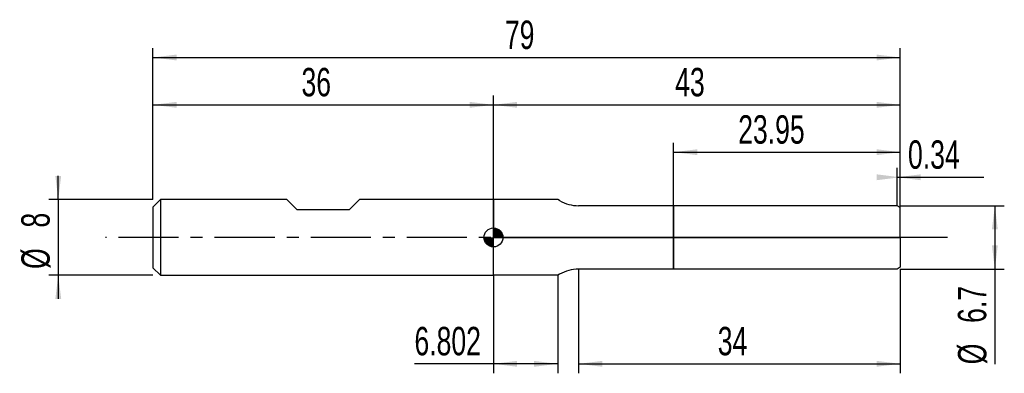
# Model space of a CAD drawing. Extents: x -14 to 90, y -14 to 23.
import ezdxf
from ezdxf.enums import TextEntityAlignment as Align

# ---------------------------------------------------------------- set-up
doc = ezdxf.new("R2010")
doc.units = 0
doc.linetypes.add('CENTER', pattern=[10.16, 6.35, -1.27, 1.27, -1.27])
doc.layers.get('0').update_dxf_attribs({"linetype": 'CONTINUOUS'})
for name, color, linetype in [('1', 4, 'CONTINUOUS'), ('2', 7, 'CONTINUOUS'), ('4', 2, 'CENTER'), ('CUT', 1, 'CONTINUOUS'), ('NOCUT', 7, 'CONTINUOUS'), ('SK1', 4, 'CONTINUOUS'), ('SK2', 7, 'CONTINUOUS'), ('SK4', 2, 'CENTER')]:
    doc.layers.add(name, color=color, linetype=linetype)
doc.dimstyles.new('SLDDIMSTYLE0', dxfattribs={"dimtxt": 3, "dimasz": 2.5, "dimexe": 0, "dimexo": 0.0625, "dimgap": 0.75, "dimtad": 1, "dimrnd": 1e-09, "dimzin": 12, "dimsah": 1, "dimcen": 0.09, "dimazin": 3, "dimtfac": 1, "dimtofl": 0, "dimtmove": 0, "dimatfit": 3})
doc.dimstyles.new('SLDDIMSTYLE1', dxfattribs={"dimtxt": 3, "dimasz": 2.5, "dimexe": 0, "dimexo": 0.0625, "dimgap": 0.75, "dimtad": 1, "dimrnd": 1e-09, "dimsah": 1, "dimcen": 0.09, "dimazin": 3, "dimtfac": 1, "dimtofl": 0, "dimtmove": 0, "dimatfit": 3})
doc.dimstyles.new('SLDDIMSTYLE2', dxfattribs={"dimtxt": 3, "dimasz": 2.5, "dimexe": 0, "dimexo": 0.0625, "dimgap": 0.75, "dimtad": 1, "dimrnd": 1e-09, "dimzin": 12, "dimsah": 1, "dimcen": 0.09, "dimazin": 3, "dimtfac": 1, "dimtmove": 0, "dimatfit": 3})

# ---------------------------------------------------------------- blocks, each defined once
blk = doc.blocks.new('_D')
at = {"layer": '2'}
for p, q in [((45, -3.35), (45, -14.35)), ((79, -3.35), (79, -14.35)), ((45, -13.35), (79, -13.35))]:
    blk.add_line(p, q, dxfattribs=at)
for points in [[(45, -13.35), (47.5, -13.66), (47.5, -13.04)], [(79, -13.35), (76.5, -13.04), (76.5, -13.66)]]:
    blk.add_solid(points, dxfattribs=at)
at = {"layer": '2', "width": 0.7}
blk.add_text('34', height=3, dxfattribs=at).set_placement((59.71, -13.35), align=Align.BOTTOM_LEFT)
blk = doc.blocks.new('_D_1')
at = {"layer": '2'}
for p, q in [((79, 3.35), (90, 3.35)), ((89, 3.35), (89, -3.35)), ((79, -3.35), (90, -3.35)), ((89, -3.35), (89, -13.4))]:
    blk.add_line(p, q, dxfattribs=at)
for points in [[(89, 3.35), (88.69, 0.85), (89.31, 0.85)], [(89, -3.35), (89.31, -0.85), (88.69, -0.85)]]:
    blk.add_solid(points, dxfattribs=at)
at = {"layer": '2', "width": 0.7}
for s, p in [('6.7', (88.99, -9.03)), ('%%c', (89, -13.4))]:
    blk.add_text(s, height=3, rotation=90, dxfattribs=at).set_placement(p, align=Align.BOTTOM_LEFT)
blk = doc.blocks.new('_D_2')
at = {"layer": '2'}
for p, q in [((36, -4), (36, -14.35)), ((42.8, -4), (42.8, -14.35)), ((36, -13.35), (27.65, -13.35)), ((42.8, -13.35), (36, -13.35))]:
    blk.add_line(p, q, dxfattribs=at)
for points in [[(36, -13.35), (38.5, -13.66), (38.5, -13.04)], [(42.8, -13.35), (40.3, -13.04), (40.3, -13.66)]]:
    blk.add_solid(points, dxfattribs=at)
at = {"layer": '2', "width": 0.7}
blk.add_text('6.802', height=3, dxfattribs=at).set_placement((27.65, -13.35), align=Align.BOTTOM_LEFT)
blk = doc.blocks.new('_D_3')
at = {"layer": '2'}
for p, q in [((55.05, 3.35), (55.05, 10)), ((79, 3.35), (79, 10)), ((55.05, 9), (79, 9))]:
    blk.add_line(p, q, dxfattribs=at)
for points in [[(55.05, 9), (57.55, 8.69), (57.55, 9.31)], [(79, 9), (76.5, 9.31), (76.5, 8.69)]]:
    blk.add_solid(points, dxfattribs=at)
at = {"layer": '2', "width": 0.7}
blk.add_text('23.95', height=3, dxfattribs=at).set_placement((61.87, 9), align=Align.BOTTOM_LEFT)
blk = doc.blocks.new('_D_4')
at = {"layer": '2'}
for p, q in [((78.66, 3.35), (78.66, 7.35)), ((79, 3.35), (79, 7.35)), ((78.66, 6.35), (79, 6.35)), ((79, 6.35), (87.84, 6.35))]:
    blk.add_line(p, q, dxfattribs=at)
for points in [[(79, 6.35), (76.5, 6.66), (76.5, 6.04)], [(78.66, 6.35), (81.16, 6.04), (81.16, 6.66)]]:
    blk.add_solid(points, dxfattribs=at)
at = {"layer": '2', "width": 0.7}
blk.add_text('0.34', height=3, dxfattribs=at).set_placement((79.82, 6.35), align=Align.BOTTOM_LEFT)
blk = doc.blocks.new('_D_5')
at = {"layer": 'SK2'}
for p, q in [((0, 4), (0, 20)), ((79, 4), (79, 20)), ((0, 19), (79, 19))]:
    blk.add_line(p, q, dxfattribs=at)
for points in [[(0, 19), (2.5, 18.69), (2.5, 19.31)], [(79, 19), (76.5, 19.31), (76.5, 18.69)]]:
    blk.add_solid(points, dxfattribs=at)
at = {"layer": 'SK2', "width": 0.7}
blk.add_text('79', height=3, dxfattribs=at).set_placement((37.21, 19), align=Align.BOTTOM_LEFT)
blk = doc.blocks.new('_D_6')
at = {"layer": 'SK2'}
for p, q in [((0, 4), (0, 15)), ((36, 4), (36, 15)), ((0, 14), (36, 14))]:
    blk.add_line(p, q, dxfattribs=at)
for points in [[(0, 14), (2.5, 13.69), (2.5, 14.31)], [(36, 14), (33.5, 14.31), (33.5, 13.69)]]:
    blk.add_solid(points, dxfattribs=at)
at = {"layer": 'SK2', "width": 0.7}
blk.add_text('36', height=3, dxfattribs=at).set_placement((15.71, 14), align=Align.BOTTOM_LEFT)
blk = doc.blocks.new('_D_7')
at = {"layer": 'SK2'}
for p, q in [((36, 0), (36, 15)), ((79, 0), (79, 15)), ((36, 14), (79, 14))]:
    blk.add_line(p, q, dxfattribs=at)
for points in [[(36, 14), (38.5, 13.69), (38.5, 14.31)], [(79, 14), (76.5, 14.31), (76.5, 13.69)]]:
    blk.add_solid(points, dxfattribs=at)
at = {"layer": 'SK2', "width": 0.7}
blk.add_text('43', height=3, dxfattribs=at).set_placement((55.21, 14), align=Align.BOTTOM_LEFT)
blk = doc.blocks.new('_D_8')
at = {"layer": 'SK2'}
for p, q in [((-10, 4), (-10, 6.5)), ((0, 4), (-11, 4)), ((-10, 4), (-10, -4)), ((0, -4), (-11, -4)), ((-10, -4), (-10, -6.5))]:
    blk.add_line(p, q, dxfattribs=at)
for points in [[(-10, 4), (-9.69, 6.5), (-10.31, 6.5)], [(-10, -4), (-10.31, -6.5), (-9.69, -6.5)]]:
    blk.add_solid(points, dxfattribs=at)
at = {"layer": 'SK2', "width": 0.7}
for s, p in [('8', (-10.01, 1.04)), ('%%c', (-10, -3.33))]:
    blk.add_text(s, height=3, rotation=90, dxfattribs=at).set_placement(p, align=Align.BOTTOM_LEFT)
blk = doc.blocks.new('*U11')
at = {"color": 0, "linetype": 'CONTINUOUS'}
for points in [[(0, 0), (0, 1), (0.2, 0)], [(0.2, 0), (0, 1), (0.2, 0.98)], [(0.2, 0), (0.2, 0.98), (0.38, 0)], [(0.38, 0), (0.2, 0.98), (0.38, 0.92)], [(0.38, 0), (0.38, 0.92), (0.56, 0)], [(0.56, 0), (0.38, 0.92), (0.56, 0.83)], [(0.56, 0), (0.56, 0.83), (0.71, 0)], [(0.71, 0), (0.56, 0.83), (0.71, 0.71)], [(0.71, 0), (0.71, 0.71), (0.83, 0)], [(0.83, 0), (0.71, 0.71), (0.83, 0.56)], [(0.83, 0), (0.83, 0.56), (0.92, 0)], [(0.92, 0), (0.83, 0.56), (0.92, 0.38)], [(0.92, 0), (0.92, 0.38), (0.98, 0)], [(0.98, 0), (0.92, 0.38), (0.98, 0.2)], [(0.98, 0), (0.98, 0.2), (1, 0)]]:
    blk.add_solid(points, dxfattribs=at)
blk = doc.blocks.new('*U12')
at = {"color": 0, "linetype": 'CONTINUOUS'}
for points in [[(-0.98, -0.17), (-1, 0), (-0.98, 0)], [(-0.98, -0.17), (-0.98, 0), (-0.94, -0.34)], [(-0.94, -0.34), (-0.98, 0), (-0.94, 0)], [(-0.94, -0.34), (-0.94, 0), (-0.87, -0.5)], [(-0.87, -0.5), (-0.94, 0), (-0.87, 0)], [(-0.87, -0.5), (-0.87, 0), (-0.77, -0.64)], [(-0.77, -0.64), (-0.87, 0), (-0.77, 0)], [(-0.77, -0.64), (-0.77, 0), (-0.64, -0.77)], [(-0.64, -0.77), (-0.77, 0), (-0.64, 0)], [(-0.64, -0.77), (-0.64, 0), (-0.5, -0.87)], [(-0.5, -0.87), (-0.64, 0), (-0.5, 0)], [(-0.5, -0.87), (-0.5, 0), (-0.34, -0.94)], [(-0.34, -0.94), (-0.5, 0), (-0.34, 0)], [(-0.34, -0.94), (-0.34, 0), (-0.17, -0.98)], [(-0.17, -0.98), (-0.34, 0), (-0.17, 0)], [(-0.17, -0.98), (-0.17, 0), (0, -1)], [(0, -1), (-0.17, 0), (0, 0)]]:
    blk.add_solid(points, dxfattribs=at)
blk = doc.blocks.new('SW_DOWELSYMBOL_0')
at = {"layer": 'SK1', "color": 0}
blk.add_circle((0, 0), 1, dxfattribs=at)
at = {"color": 0, "linetype": 'CONTINUOUS'}
for name in ['*U12', '*U11']:
    blk.add_blockref(name, (0, 0), dxfattribs=at)

msp = doc.modelspace()

# ---------------------------------------------------------------- linework, layer by layer
at = {"layer": '1'}
for p, q in [((42.802, 4), (36, 4)), ((36, 4), (36, 0)), ((43, 3.886), (42.802, 4)), ((55.05, 3.35), (45, 3.35)), ((78.66, 3.35), (55.05, 3.35)), ((55.05, 3.35), (55.05, 0)), ((55.05, 0), (55.05, 3.35)), ((79, 3.154), (78.66, 3.35)), ((79, 0), (79, 3.154)), ((36, -4), (36, 0)), ((55.05, -3.35), (55.05, 0)), ((55.05, 0), (55.05, -3.35)), ((79, 0), (79, -3.154)), ((42.802, -4), (36, -4)), ((43, -3.886), (42.802, -4)), ((55.05, -3.35), (45, -3.35)), ((78.66, -3.35), (55.05, -3.35)), ((79, -3.154), (78.66, -3.35))]:
    msp.add_line(p, q, dxfattribs=at)
for centre, start, end in [((45, 7.35), 240, 270), ((45, -7.35), 90, 120)]:
    msp.add_arc(centre, 4, start, end, dxfattribs=at)
at = {"layer": '4'}
msp.add_line((79, 0), (36, 0), dxfattribs=at)
at = {"layer": 'CUT'}
for p, q in [((78.66, 3.35), (55.05, 3.35)), ((55.05, 3.35), (55.05, 0)), ((79, 3.154), (78.66, 3.35)), ((79, 0), (79, 3.154)), ((55.05, 0), (79, 0))]:
    msp.add_line(p, q, dxfattribs=at)
at = {"layer": 'NOCUT'}
for p, q in [((42.802, 4), (36, 4)), ((36, 4), (36, 0)), ((43, 3.886), (42.802, 4)), ((55.05, 3.35), (45, 3.35)), ((55.05, 0), (55.05, 3.35)), ((36, 0), (55.05, 0))]:
    msp.add_line(p, q, dxfattribs=at)
msp.add_arc((45, 7.35), 4, 240, 270, dxfattribs=at)
at = {"layer": 'SK1'}
for p, q in [((0.8, 4), (0, 3.2)), ((0, 3.2), (0, 0)), ((14.15, 4), (0.8, 4)), ((0.8, 4), (0.8, -4)), ((15.25, 2.9), (14.15, 4)), ((21.85, 4), (20.75, 2.9)), ((36, 4), (21.85, 4)), ((20.75, 2.9), (15.25, 2.9)), ((0, 0), (0, -3.2)), ((0, -3.2), (0.8, -4)), ((0.8, -4), (36, -4))]:
    msp.add_line(p, q, dxfattribs=at)
msp.add_circle((36, 0), 1, dxfattribs=at)
at = {"layer": 'SK4'}
msp.add_line((84, 0), (-5, 0), dxfattribs=at)

# ---------------------------------------------------------------- block references
at = {"layer": 'SK1'}
msp.add_blockref('SW_DOWELSYMBOL_0', (36, 0), dxfattribs=at)

# ---------------------------------------------------------------- texts
at = {"layer": 'SK2', "width": 0.7}
msp.add_text('AP1', height=0.05, dxfattribs=at).set_placement((36, -0.018), align=Align.BOTTOM_LEFT)

# ---------------------------------------------------------------- dimensions: what is measured, and where the dimension line sits
at = {"layer": '2'}
for base, p1, p2, dimstyle, picture, middle in [((79, 9), (55.05, 3.35), (79, 3.35), 'SLDDIMSTYLE0', '_D_3', (67.025, 9)), ((79, 6.35), (78.66, 3.35), (79, 3.35), 'SLDDIMSTYLE1', '_D_4', (83.83, 6.35)), ((36, -13.35), (42.802, -4), (36, -4), 'SLDDIMSTYLE0', '_D_2', (32.802, -13.35)), ((79, -13.35), (45, -3.35), (79, -3.35), 'SLDDIMSTYLE0', '_D', (62, -13.35))]:
    dim = msp.add_linear_dim(base=base, p1=p1, p2=p2, dimstyle=dimstyle, dxfattribs=at)
    dim.commit()
    dim.dimension.update_dxf_attribs({"geometry": picture, "text_midpoint": middle, "dimtype": 160})
dim = msp.add_linear_dim(base=(89, -3.35), p1=(79, 3.35), p2=(79, -3.35), angle=90, text='%%c<>', dimstyle='SLDDIMSTYLE0', dxfattribs=at)
dim.commit()
dim.dimension.update_dxf_attribs({"geometry": '_D_1', "text_midpoint": (89, -8.35), "dimtype": 160})
at = {"layer": 'SK2'}
for base, p1, p2, picture, middle in [((79, 19), (0, 4), (79, 4), '_D_5', (39.5, 19)), ((36, 14), (0, 4), (36, 4), '_D_6', (18, 14)), ((79, 14), (36, 0), (79, 0), '_D_7', (57.5, 14))]:
    dim = msp.add_linear_dim(base=base, p1=p1, p2=p2, dimstyle='SLDDIMSTYLE0', dxfattribs=at)
    dim.commit()
    dim.dimension.update_dxf_attribs({"geometry": picture, "text_midpoint": middle, "dimtype": 160})
dim = msp.add_linear_dim(base=(-10, -4), p1=(0, 4), p2=(0, -4), angle=90, text='%%c<>', dimstyle='SLDDIMSTYLE2', dxfattribs=at)
dim.commit()
dim.dimension.update_dxf_attribs({"geometry": '_D_8', "text_midpoint": (-10, 0), "dimtype": 160})

doc.saveas('drawing.dxf')
